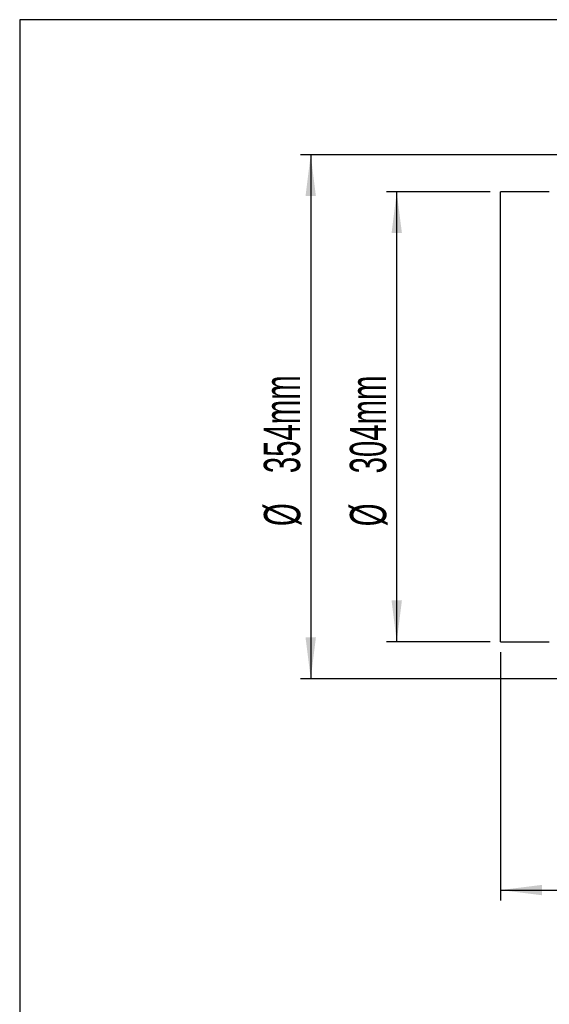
# Model space of a CAD drawing. Extents: x 5 to 297, y -3 to 205.
# Tile 14 of 31: x 5 to 56, y 100 to 195. Entities that reach past the tile are written whole.
import ezdxf

# ---------------------------------------------------------------- set-up
doc = ezdxf.new("R2010")
doc.units = 0
doc.layers.get('0').update_dxf_attribs({"linetype": 'CONTINUOUS'})
doc.styles.add('SLDTEXTSTYLE0', font='TXT', dxfattribs={"width": 0.605})
doc.dimstyles.new('SLDDIMSTYLE0', dxfattribs={"dimtxt": 3.5, "dimasz": 4, "dimexe": 0, "dimexo": 0.0625, "dimgap": 0.875, "dimtad": 1, "dimdec": 1, "dimlfac": 7, "dimrnd": 1e-09, "dimzin": 12, "dimtxsty": 'SLDTEXTSTYLE0', "dimsah": 1, "dimcen": 0.09, "dimazin": 3, "dimtfac": 1, "dimtofl": 0, "dimtmove": 0, "dimatfit": 3, "dimtolj": 1, "dimtzin": 12})
doc.dimstyles.new('SLDDIMSTYLE1', dxfattribs={"dimtxt": 3.5, "dimasz": 4, "dimexe": 0, "dimexo": 0.0625, "dimgap": 0.875, "dimtad": 1, "dimdec": 1, "dimlfac": 7, "dimrnd": 1e-09, "dimzin": 12, "dimtxsty": 'SLDTEXTSTYLE0', "dimsah": 1, "dimcen": 0.09, "dimazin": 3, "dimtol": 1, "dimtp": 2, "dimtm": 2, "dimtfac": 1, "dimtdec": 0, "dimtofl": 0, "dimtmove": 0, "dimatfit": 3, "dimtolj": 1})

# ---------------------------------------------------------------- blocks, each defined once
blk = doc.blocks.new('_D_2')
at = {"color": 7, "linetype": 'CONTINUOUS'}
for p, q in [((51.361, 133.975), (51.361, 110.023)), ((147.932, 133.975), (147.932, 110.023)), ((51.361, 111.023), (147.932, 111.023))]:
    blk.add_line(p, q, dxfattribs=at)
for points in [[(51.361, 111.023), (55.361, 110.523), (55.361, 111.523)], [(147.932, 111.023), (143.932, 111.523), (143.932, 110.523)]]:
    blk.add_solid(points, dxfattribs=at)
at = {"color": 7, "linetype": 'CONTINUOUS', "attachment_point": 1, "style": 'SLDTEXTSTYLE0'}
for s, insert, char_height in [('676mm', (89.644, 115.535), 3.5), ('±2', (107.013, 114.534), 2.5)]:
    blk.add_mtext(s, dxfattribs=dict(at, insert=insert, char_height=char_height))
blk = doc.blocks.new('_D_3')
at = {"color": 7, "linetype": 'CONTINUOUS'}
for p, q in [((50.361, 178.404), (40.361, 178.404)), ((41.361, 134.975), (41.361, 178.404)), ((50.361, 134.975), (40.361, 134.975))]:
    blk.add_line(p, q, dxfattribs=at)
for points in [[(41.361, 178.404), (40.861, 174.404), (41.861, 174.404)], [(41.361, 134.975), (41.861, 138.975), (40.861, 138.975)]]:
    blk.add_solid(points, dxfattribs=at)
at = {"color": 7, "linetype": 'CONTINUOUS', "char_height": 3.5, "attachment_point": 1, "rotation": 90, "style": 'SLDTEXTSTYLE0'}
for s, insert in [('304mm', (36.839, 151.225)), ('%%c', (36.849, 146.122))]:
    blk.add_mtext(s, dxfattribs=dict(at, insert=insert))
blk = doc.blocks.new('_D_4')
at = {"color": 7, "linetype": 'CONTINUOUS'}
for p, q in [((57.546, 181.975), (32.065, 181.975)), ((33.065, 181.975), (33.065, 131.404)), ((57.546, 131.404), (32.065, 131.404))]:
    blk.add_line(p, q, dxfattribs=at)
for points in [[(33.065, 181.975), (32.565, 177.975), (33.565, 177.975)], [(33.065, 131.404), (33.565, 135.404), (32.565, 135.404)]]:
    blk.add_solid(points, dxfattribs=at)
at = {"color": 7, "linetype": 'CONTINUOUS', "char_height": 3.5, "attachment_point": 1, "rotation": 90, "style": 'SLDTEXTSTYLE0'}
for s, insert in [('354mm', (28.543, 151.247)), ('%%c', (28.553, 146.144))]:
    blk.add_mtext(s, dxfattribs=dict(at, insert=insert))

msp = doc.modelspace()

# ---------------------------------------------------------------- linework, layer by layer
at = {"color": 7, "linetype": 'CONTINUOUS'}
for p, q in [((5, 195), (5, 5)), ((292, 195), (5, 195)), ((56.075, 178.404), (51.361, 178.404)), ((51.361, 134.975), (51.361, 178.404)), ((51.361, 134.975), (56.061, 134.975)), ((56.061, 134.975), (56.075, 134.975))]:
    msp.add_line(p, q, dxfattribs=at)

# ---------------------------------------------------------------- dimensions: what is measured, and where the dimension line sits
for base, p1, p2, picture, middle in [((33.065, 131.404), (58.546, 181.975), (58.546, 131.404), '_D_4', (33.065, 156.711)), ((41.361, 178.404), (51.361, 134.975), (51.361, 178.404), '_D_3', (41.361, 156.689))]:
    dim = msp.add_linear_dim(base=base, p1=p1, p2=p2, angle=90, text='%%c<>', dimstyle='SLDDIMSTYLE0', dxfattribs=at)
    dim.commit()
    dim.dimension.update_dxf_attribs({"geometry": picture, "text_midpoint": middle, "dimtype": 160})
dim = msp.add_linear_dim(base=(147.932, 111.023), p1=(51.361, 134.975), p2=(147.932, 134.975), angle=0, dimstyle='SLDDIMSTYLE1', dxfattribs=at)
dim.commit()
dim.dimension.update_dxf_attribs({"geometry": '_D_2', "text_midpoint": (100.226, 111.023), "dimtype": 160})

doc.saveas('drawing.dxf')
